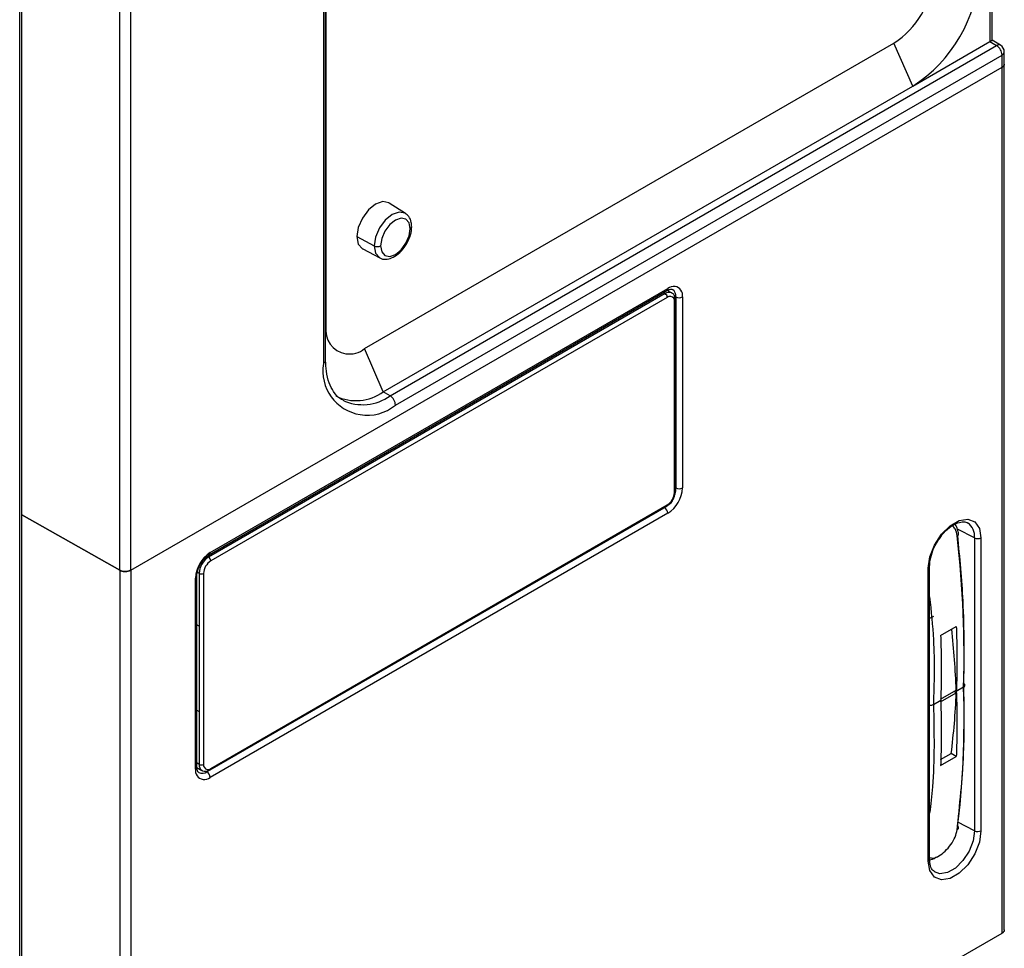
# Model space of a CAD drawing. Header units: inches. Extents: x -257 to -77, y 218 to 441.
# Tile 5 of 16: x -121 to -77, y 287 to 328. Entities that reach past the tile are written whole.
import ezdxf

# ---------------------------------------------------------------- set-up
doc = ezdxf.new("R2010")
doc.units = ezdxf.units.IN
doc.header["$MEASUREMENT"] = 0

# ---------------------------------------------------------------- blocks, each defined once
blk = doc.blocks.new('block 8')
at = {"color": 7, "lineweight": 25}
blk.add_lwpolyline([(-120.713, 263.057), (-120.713, 356.039)], dxfattribs=at)
blk = doc.blocks.new('block 19')
at = {"color": 7, "lineweight": 25}
blk.add_lwpolyline([(-107.085, 312.987), (-107.085, 361.399)], dxfattribs=at)
blk = doc.blocks.new('block 52')
at = {"color": 7, "lineweight": 25}
blk.add_lwpolyline([(-77.168, 327.357), (-77.168, 379.47)], dxfattribs=at)
blk = doc.blocks.new('block 63')
at = {"color": 7, "lineweight": 25}
blk.add_open_spline([(-103.221, 318.984), (-103.225, 319.049), (-103.229, 319.113), (-103.24, 319.176), (-103.258, 319.278), (-103.294, 319.374), (-103.355, 319.447), (-103.397, 319.497), (-103.452, 319.537), (-103.506, 319.576)], degree=3, knots=[0, 0, 0, 0, 1, 1, 1, 2, 2, 2, 3, 3, 3, 3], dxfattribs=at)
blk = doc.blocks.new('block 64')
at = {"color": 7, "lineweight": 25}
blk.add_lwpolyline([(-103.503, 319.586), (-104.231, 320.05)], dxfattribs=at)
blk = doc.blocks.new('block 65')
at = {"color": 7, "lineweight": 25}
blk.add_open_spline([(-106.312, 311.21), (-106.348, 311.227), (-106.384, 311.243), (-106.418, 311.263), (-106.54, 311.334), (-106.637, 311.449), (-106.724, 311.583), (-106.8, 311.699), (-106.868, 311.829), (-106.924, 311.976), (-106.983, 312.133), (-107.029, 312.311), (-107.053, 312.506), (-107.072, 312.659), (-107.078, 312.823), (-107.085, 312.987)], degree=3, knots=[0, 0, 0, 0, 1, 1, 1, 2, 2, 2, 3, 3, 3, 4, 4, 4, 5, 5, 5, 5], dxfattribs=at)
blk = doc.blocks.new('block 68')
at = {"color": 7, "lineweight": 25}
blk.add_open_spline([(-104.655, 317.591), (-104.653, 317.59), (-104.651, 317.588), (-104.649, 317.586), (-104.582, 317.53), (-104.485, 317.523), (-104.391, 317.528), (-104.298, 317.533), (-104.21, 317.55), (-104.122, 317.584), (-104.021, 317.624), (-103.921, 317.685), (-103.827, 317.763), (-103.728, 317.845), (-103.634, 317.945), (-103.553, 318.056), (-103.471, 318.168), (-103.401, 318.292), (-103.346, 318.42), (-103.291, 318.549), (-103.251, 318.683), (-103.235, 318.809), (-103.227, 318.869), (-103.224, 318.926), (-103.221, 318.984)], degree=3, knots=[0, 0, 0, 0, 1, 1, 1, 2, 2, 2, 3, 3, 3, 4, 4, 4, 5, 5, 5, 6, 6, 6, 7, 7, 7, 8, 8, 8, 8], dxfattribs=at)
blk = doc.blocks.new('block 69')
at = {"color": 7, "lineweight": 25}
blk.add_lwpolyline([(-105.421, 317.989), (-104.655, 317.59)], dxfattribs=at)
blk = doc.blocks.new('block 100')
at = {"color": 7, "lineweight": 25}
blk.add_open_spline([(-76.624, 326.833), (-76.624, 326.956), (-76.689, 327.07), (-76.794, 327.133)], degree=3, dxfattribs=at)
blk = doc.blocks.new('block 101')
at = {"color": 7, "lineweight": 25}
blk.add_lwpolyline([(-76.624, 326.283), (-76.624, 326.833)], dxfattribs=at)
blk = doc.blocks.new('block 102')
at = {"color": 7, "lineweight": 25}
blk.add_lwpolyline([(-76.794, 327.133), (-77.169, 327.357)], dxfattribs=at)
blk = doc.blocks.new('block 124')
at = {"color": 7, "lineweight": 25}
blk.add_open_spline([(-112.862, 303.302), (-112.86, 303.344), (-112.858, 303.387), (-112.851, 303.433), (-112.84, 303.504), (-112.817, 303.584), (-112.786, 303.662), (-112.753, 303.745), (-112.712, 303.826), (-112.663, 303.902), (-112.613, 303.979), (-112.556, 304.051), (-112.497, 304.111), (-112.442, 304.166), (-112.386, 304.213), (-112.332, 304.246), (-112.324, 304.251), (-112.317, 304.255), (-112.309, 304.26)], degree=3, knots=[0, 0, 0, 0, 1, 1, 1, 2, 2, 2, 3, 3, 3, 4, 4, 4, 5, 5, 5, 6, 6, 6, 6], dxfattribs=at)
blk = doc.blocks.new('block 125')
at = {"color": 7, "lineweight": 25}
blk.add_lwpolyline([(-112.862, 294.728), (-112.862, 303.302)], dxfattribs=at)
blk = doc.blocks.new('block 126')
at = {"color": 7, "lineweight": 25}
blk.add_lwpolyline([(-112.309, 304.26), (-91.768, 316.118)], dxfattribs=at)
blk = doc.blocks.new('block 127')
at = {"color": 7, "lineweight": 25}
blk.add_open_spline([(-112.772, 294.487), (-112.778, 294.489), (-112.783, 294.491), (-112.788, 294.493), (-112.81, 294.505), (-112.829, 294.531), (-112.841, 294.579), (-112.851, 294.619), (-112.857, 294.674), (-112.862, 294.728)], degree=3, knots=[0, 0, 0, 0, 1, 1, 1, 2, 2, 2, 3, 3, 3, 3], dxfattribs=at)
blk = doc.blocks.new('block 128')
at = {"color": 7, "lineweight": 25}
blk.add_open_spline([(-91.768, 316.118), (-91.734, 316.135), (-91.7, 316.152), (-91.67, 316.163), (-91.625, 316.18), (-91.587, 316.183), (-91.562, 316.179), (-91.542, 316.176), (-91.53, 316.169), (-91.518, 316.162)], degree=3, knots=[0, 0, 0, 0, 1, 1, 1, 2, 2, 2, 3, 3, 3, 3], dxfattribs=at)
blk = doc.blocks.new('block 129')
at = {"color": 7, "lineweight": 25}
blk.add_lwpolyline([(-76.624, 287.404), (-76.624, 326.298)], dxfattribs=at)
blk = doc.blocks.new('block 130')
at = {"color": 7, "lineweight": 25}
blk.add_open_spline([(-79.537, 304.971), (-79.495, 305.036), (-79.452, 305.101), (-79.406, 305.162), (-79.313, 305.283), (-79.205, 305.384), (-79.097, 305.469), (-78.99, 305.553), (-78.883, 305.62), (-78.783, 305.665), (-78.684, 305.708), (-78.591, 305.729), (-78.508, 305.738), (-78.426, 305.746), (-78.353, 305.743), (-78.302, 305.704), (-78.294, 305.698), (-78.287, 305.691), (-78.279, 305.684)], degree=3, knots=[0, 0, 0, 0, 1, 1, 1, 2, 2, 2, 3, 3, 3, 4, 4, 4, 5, 5, 5, 6, 6, 6, 6], dxfattribs=at)
blk = doc.blocks.new('block 131')
at = {"color": 7, "lineweight": 25}
blk.add_open_spline([(-79.976, 303.739), (-79.973, 303.803), (-79.971, 303.867), (-79.963, 303.934), (-79.948, 304.065), (-79.912, 304.206), (-79.864, 304.349), (-79.815, 304.494), (-79.754, 304.641), (-79.672, 304.774), (-79.631, 304.842), (-79.584, 304.907), (-79.537, 304.971)], degree=3, knots=[0, 0, 0, 0, 1, 1, 1, 2, 2, 2, 3, 3, 3, 4, 4, 4, 4], dxfattribs=at)
blk = doc.blocks.new('block 132')
at = {"color": 7, "lineweight": 25}
blk.add_lwpolyline([(-79.976, 290.593), (-79.976, 303.739)], dxfattribs=at)
blk = doc.blocks.new('block 133')
at = {"color": 7, "lineweight": 25}
blk.add_open_spline([(-78.678, 305.185), (-78.689, 305.255), (-78.7, 305.326), (-78.718, 305.393), (-78.738, 305.469), (-78.766, 305.54), (-78.807, 305.597), (-78.816, 305.609), (-78.825, 305.621), (-78.835, 305.632)], degree=3, knots=[0, 0, 0, 0, 1, 1, 1, 2, 2, 2, 3, 3, 3, 3], dxfattribs=at)
blk = doc.blocks.new('block 134')
at = {"color": 7, "lineweight": 25}
blk.add_open_spline([(-79.763, 290.045), (-79.798, 290.07), (-79.834, 290.095), (-79.864, 290.134), (-79.906, 290.188), (-79.938, 290.269), (-79.955, 290.367), (-79.967, 290.437), (-79.971, 290.515), (-79.976, 290.593)], degree=3, knots=[0, 0, 0, 0, 1, 1, 1, 2, 2, 2, 3, 3, 3, 3], dxfattribs=at)
blk = doc.blocks.new('block 135')
at = {"color": 7, "lineweight": 25}
blk.add_open_spline([(-112.637, 294.586), (-112.626, 294.577), (-112.616, 294.569), (-112.604, 294.562), (-112.565, 294.539), (-112.517, 294.536), (-112.47, 294.539), (-112.422, 294.542), (-112.376, 294.552), (-112.331, 294.571), (-112.31, 294.579), (-112.29, 294.59), (-112.27, 294.601)], degree=3, knots=[0, 0, 0, 0, 1, 1, 1, 2, 2, 2, 3, 3, 3, 4, 4, 4, 4], dxfattribs=at)
blk = doc.blocks.new('block 136')
at = {"color": 7, "lineweight": 25}
blk.add_lwpolyline([(-112.86, 294.713), (-112.641, 294.581)], dxfattribs=at)
blk = doc.blocks.new('block 137')
at = {"color": 7, "lineweight": 25}
blk.add_lwpolyline([(-112.27, 294.601), (-91.778, 306.431)], dxfattribs=at)
blk = doc.blocks.new('block 138')
at = {"color": 7, "lineweight": 25}
blk.add_open_spline([(-91.386, 315.683), (-91.39, 315.73), (-91.394, 315.777), (-91.406, 315.822), (-91.419, 315.872), (-91.442, 315.918), (-91.476, 315.952), (-91.498, 315.973), (-91.524, 315.989), (-91.551, 316.005)], degree=3, knots=[0, 0, 0, 0, 1, 1, 1, 2, 2, 2, 3, 3, 3, 3], dxfattribs=at)
blk = doc.blocks.new('block 139')
at = {"color": 7, "lineweight": 25}
blk.add_lwpolyline([(-91.554, 316.015), (-91.754, 316.124)], dxfattribs=at)
blk = doc.blocks.new('block 140')
at = {"color": 7, "lineweight": 25}
blk.add_lwpolyline([(-91.386, 307.109), (-91.386, 315.683)], dxfattribs=at)
blk = doc.blocks.new('block 141')
at = {"color": 7, "lineweight": 25}
blk.add_open_spline([(-91.5, 306.73), (-91.471, 306.783), (-91.442, 306.837), (-91.423, 306.891), (-91.399, 306.963), (-91.392, 307.036), (-91.386, 307.109)], degree=3, knots=[0, 0, 0, 0, 1, 1, 1, 2, 2, 2, 2], dxfattribs=at)
blk = doc.blocks.new('block 142')
at = {"color": 7, "lineweight": 25}
blk.add_open_spline([(-91.778, 306.431), (-91.738, 306.458), (-91.699, 306.485), (-91.661, 306.518), (-91.606, 306.564), (-91.554, 306.622), (-91.52, 306.688), (-91.512, 306.702), (-91.506, 306.716), (-91.5, 306.73)], degree=3, knots=[0, 0, 0, 0, 1, 1, 1, 2, 2, 2, 3, 3, 3, 3], dxfattribs=at)
blk = doc.blocks.new('block 186')
at = {"color": 7, "lineweight": 25}
blk.add_lwpolyline([(-120.816, 262.914), (-120.816, 355.896)], dxfattribs=at)
blk = doc.blocks.new('block 420')
at = {"color": 7, "lineweight": 25}
blk.add_open_spline([(-115.829, 303.568), (-115.841, 303.562), (-115.852, 303.555), (-115.865, 303.55), (-115.876, 303.544), (-115.889, 303.539), (-115.902, 303.535), (-115.915, 303.53), (-115.928, 303.527), (-115.942, 303.523), (-115.956, 303.52), (-115.97, 303.517), (-115.985, 303.515), (-115.999, 303.513), (-116.014, 303.511), (-116.03, 303.51), (-116.045, 303.509), (-116.061, 303.508), (-116.077, 303.508), (-116.123, 303.508), (-116.17, 303.512), (-116.211, 303.522), (-116.253, 303.532), (-116.288, 303.549), (-116.324, 303.565)], degree=3, knots=[0, 0, 0, 0, 1, 1, 1, 2, 2, 2, 3, 3, 3, 4, 4, 4, 5, 5, 5, 6, 6, 6, 7, 7, 7, 8, 8, 8, 8], dxfattribs=at)
blk = doc.blocks.new('block 421')
at = {"color": 7, "lineweight": 25}
blk.add_lwpolyline([(-116.324, 303.565), (-116.324, 356.439)], dxfattribs=at)
blk = doc.blocks.new('block 422')
at = {"color": 7, "lineweight": 25}
blk.add_lwpolyline([(-115.829, 303.568), (-115.829, 356.439)], dxfattribs=at)
blk = doc.blocks.new('block 426')
at = {"color": 7, "lineweight": 25}
blk.add_lwpolyline([(-120.713, 306.055), (-116.324, 303.565)], dxfattribs=at)
blk = doc.blocks.new('block 438')
at = {"color": 7, "lineweight": 25}
blk.add_lwpolyline([(-76.726, 326.142), (-76.726, 326.69)], dxfattribs=at)
blk = doc.blocks.new('block 439')
at = {"color": 7, "lineweight": 25}
blk.add_lwpolyline([(-115.829, 303.568), (-76.726, 326.142)], dxfattribs=at)
blk = doc.blocks.new('block 441')
at = {"color": 7, "lineweight": 25}
blk.add_lwpolyline([(-107.187, 361.256), (-107.187, 312.844)], dxfattribs=at)
blk = doc.blocks.new('block 442')
at = {"color": 7, "lineweight": 25}
blk.add_open_spline([(-107.187, 312.844), (-107.364, 311.754), (-106.624, 310.727), (-105.534, 310.55), (-104.969, 310.458), (-104.393, 310.613), (-103.95, 310.974)], degree=3, knots=[0, 0, 0, 0, 1, 1, 1, 2, 2, 2, 2], dxfattribs=at)
blk = doc.blocks.new('block 443')
at = {"color": 7, "lineweight": 25}
blk.add_lwpolyline([(-103.95, 310.974), (-76.726, 326.69)], dxfattribs=at)
blk = doc.blocks.new('block 493')
at = {"color": 7, "lineweight": 25}
blk.add_lwpolyline([(-77.271, 379.327), (-77.271, 327.296)], dxfattribs=at)
blk = doc.blocks.new('block 494')
at = {"color": 7, "lineweight": 25}
blk.add_lwpolyline([(-80.736, 325.296), (-77.271, 327.296)], dxfattribs=at)
blk = doc.blocks.new('block 495')
at = {"color": 7, "lineweight": 25}
blk.add_open_spline([(-80.736, 325.296), (-78.96, 326.432), (-77.847, 328.36), (-77.751, 330.465)], degree=3, dxfattribs=at)
blk = doc.blocks.new('block 536')
at = {"color": 7, "lineweight": 25}
blk.add_lwpolyline([(-107.068, 357.095), (-107.068, 314.512)], dxfattribs=at)
blk = doc.blocks.new('block 554')
at = {"color": 7, "lineweight": 25}
blk.add_lwpolyline([(-104.231, 320.05), (-104.246, 320.058), (-104.519, 320.111), (-104.841, 319.999), (-105.163, 319.739), (-105.436, 319.371), (-105.618, 318.951), (-105.682, 318.542)], dxfattribs=at)
blk = doc.blocks.new('block 555')
at = {"color": 7, "lineweight": 25}
blk.add_lwpolyline([(-105.682, 318.542), (-105.618, 318.207), (-105.436, 317.997), (-105.421, 317.989)], dxfattribs=at)
blk = doc.blocks.new('block 572')
at = {"color": 7, "lineweight": 25}
blk.add_open_spline([(-81.577, 327.228), (-80.546, 327.887), (-79.9, 329.006), (-79.845, 330.228)], degree=3, dxfattribs=at)
blk = doc.blocks.new('block 573')
at = {"color": 7, "lineweight": 25}
blk.add_lwpolyline([(-105.336, 313.512), (-81.577, 327.228)], dxfattribs=at)
blk = doc.blocks.new('block 574')
at = {"color": 7, "lineweight": 25}
blk.add_open_spline([(-107.068, 314.512), (-107.163, 313.929), (-106.767, 313.38), (-106.184, 313.285), (-105.881, 313.236), (-105.573, 313.319), (-105.336, 313.512)], degree=3, knots=[0, 0, 0, 0, 1, 1, 1, 2, 2, 2, 2], dxfattribs=at)
blk = doc.blocks.new('block 853')
at = {"color": 7, "lineweight": 25}
blk.add_open_spline([(-77.271, 327.296), (-77.256, 327.305), (-77.241, 327.314), (-77.228, 327.321), (-77.215, 327.329), (-77.204, 327.335), (-77.196, 327.34), (-77.187, 327.345), (-77.181, 327.348), (-77.176, 327.352), (-77.17, 327.355), (-77.165, 327.359), (-77.168, 327.357)], degree=3, knots=[0, 0, 0, 0, 1, 1, 1, 2, 2, 2, 3, 3, 3, 4, 4, 4, 4], dxfattribs=at)
blk = doc.blocks.new('block 948')
at = {"color": 7, "lineweight": 25}
blk.add_lwpolyline([(-103.283, 318.898), (-103.334, 319.164), (-103.478, 319.33), (-103.695, 319.372), (-103.95, 319.284), (-104.205, 319.078), (-104.422, 318.786), (-104.566, 318.452), (-104.617, 318.128)], dxfattribs=at)
blk = doc.blocks.new('block 949')
at = {"color": 7, "lineweight": 25}
blk.add_open_spline([(-104.909, 318.125), (-104.816, 318.08), (-104.708, 318.081), (-104.617, 318.128)], degree=3, dxfattribs=at)
blk = doc.blocks.new('block 951')
at = {"color": 7, "lineweight": 25}
blk.add_lwpolyline([(-105.682, 318.542), (-104.909, 318.125)], dxfattribs=at)
blk = doc.blocks.new('block 958')
at = {"color": 7, "lineweight": 25}
blk.add_open_spline([(-103.95, 310.974), (-103.958, 311.147), (-104.048, 311.306), (-104.193, 311.4)], degree=3, dxfattribs=at)
blk = doc.blocks.new('block 959')
at = {"color": 7, "lineweight": 25}
blk.add_lwpolyline([(-104.617, 318.128), (-104.566, 317.863), (-104.422, 317.697), (-104.205, 317.655), (-103.95, 317.743), (-103.695, 317.949), (-103.478, 318.241), (-103.334, 318.574), (-103.283, 318.898)], dxfattribs=at)
blk = doc.blocks.new('block 966')
at = {"color": 7, "lineweight": 25}
blk.add_open_spline([(-106.631, 311.387), (-105.938, 311.049), (-105.115, 311.123), (-104.495, 311.58)], degree=3, dxfattribs=at)
blk = doc.blocks.new('block 967')
at = {"color": 7, "lineweight": 25}
blk.add_lwpolyline([(-104.193, 311.4), (-104.495, 311.58)], dxfattribs=at)
blk = doc.blocks.new('block 972')
at = {"color": 7, "lineweight": 25}
blk.add_lwpolyline([(-104.495, 311.58), (-105.336, 313.512)], dxfattribs=at)
blk = doc.blocks.new('block 1064')
at = {"color": 7, "lineweight": 25}
blk.add_lwpolyline([(-104.495, 311.58), (-80.736, 325.296)], dxfattribs=at)
blk = doc.blocks.new('block 1065')
at = {"color": 7, "lineweight": 25}
blk.add_lwpolyline([(-80.736, 325.296), (-81.577, 327.228)], dxfattribs=at)
blk = doc.blocks.new('block 1069')
at = {"color": 7, "lineweight": 25}
blk.add_lwpolyline([(-104.193, 311.4), (-76.969, 327.116)], dxfattribs=at)
blk = doc.blocks.new('block 1070')
at = {"color": 7, "lineweight": 25}
blk.add_open_spline([(-76.726, 326.69), (-76.734, 326.863), (-76.825, 327.021), (-76.969, 327.116)], degree=3, dxfattribs=at)
blk = doc.blocks.new('block 1071')
at = {"color": 7, "lineweight": 25}
blk.add_lwpolyline([(-77.271, 327.296), (-76.969, 327.116)], dxfattribs=at)
blk = doc.blocks.new('block 1138')
at = {"color": 7, "lineweight": 25}
blk.add_open_spline([(-76.624, 326.284), (-76.624, 326.275), (-76.625, 326.266), (-76.627, 326.257), (-76.628, 326.248), (-76.631, 326.24), (-76.635, 326.231), (-76.639, 326.223), (-76.644, 326.215), (-76.649, 326.207), (-76.655, 326.199), (-76.662, 326.191), (-76.669, 326.184), (-76.677, 326.176), (-76.685, 326.169), (-76.695, 326.162), (-76.705, 326.155), (-76.716, 326.148), (-76.726, 326.142)], degree=3, knots=[0, 0, 0, 0, 1, 1, 1, 2, 2, 2, 3, 3, 3, 4, 4, 4, 5, 5, 5, 6, 6, 6, 6], dxfattribs=at)
blk = doc.blocks.new('block 1192')
at = {"color": 7, "lineweight": 25}
blk.add_lwpolyline([(-116.324, 303.565), (-116.324, 264.708)], dxfattribs=at)
blk = doc.blocks.new('block 1193')
at = {"color": 7, "lineweight": 25}
blk.add_open_spline([(-116.324, 303.565), (-116.313, 303.559), (-116.301, 303.553), (-116.289, 303.548), (-116.277, 303.542), (-116.265, 303.538), (-116.251, 303.533), (-116.239, 303.529), (-116.225, 303.525), (-116.211, 303.522), (-116.198, 303.519), (-116.183, 303.516), (-116.169, 303.514), (-116.154, 303.512), (-116.139, 303.511), (-116.124, 303.51), (-116.108, 303.509), (-116.092, 303.508), (-116.076, 303.508), (-116.03, 303.509), (-115.983, 303.513), (-115.941, 303.524), (-115.899, 303.535), (-115.863, 303.552), (-115.827, 303.569)], degree=3, knots=[0, 0, 0, 0, 1, 1, 1, 2, 2, 2, 3, 3, 3, 4, 4, 4, 5, 5, 5, 6, 6, 6, 7, 7, 7, 8, 8, 8, 8], dxfattribs=at)
blk = doc.blocks.new('block 1194')
at = {"color": 7, "lineweight": 25}
blk.add_lwpolyline([(-115.827, 303.569), (-115.827, 264.702)], dxfattribs=at)
blk = doc.blocks.new('block 1195')
at = {"color": 7, "lineweight": 25}
blk.add_lwpolyline([(-116.324, 303.565), (-120.713, 306.054)], dxfattribs=at)
blk = doc.blocks.new('block 1196')
at = {"color": 7, "lineweight": 25}
blk.add_open_spline([(-91.724, 306.121), (-91.332, 306.371), (-91.087, 306.796), (-91.066, 307.261)], degree=3, dxfattribs=at)
blk = doc.blocks.new('block 1197')
at = {"color": 7, "lineweight": 25}
blk.add_lwpolyline([(-91.066, 315.834), (-91.066, 307.261)], dxfattribs=at)
blk = doc.blocks.new('block 1198')
at = {"color": 7, "lineweight": 25}
blk.add_open_spline([(-91.066, 315.834), (-91.03, 316.056), (-91.18, 316.265), (-91.402, 316.301), (-91.517, 316.319), (-91.634, 316.288), (-91.724, 316.214)], degree=3, knots=[0, 0, 0, 0, 1, 1, 1, 2, 2, 2, 2], dxfattribs=at)
blk = doc.blocks.new('block 1199')
at = {"color": 7, "lineweight": 25}
blk.add_lwpolyline([(-112.265, 304.356), (-91.724, 316.214)], dxfattribs=at)
blk = doc.blocks.new('block 1200')
at = {"color": 7, "lineweight": 25}
blk.add_open_spline([(-112.265, 304.356), (-112.657, 304.106), (-112.902, 303.681), (-112.924, 303.216)], degree=3, dxfattribs=at)
blk = doc.blocks.new('block 1201')
at = {"color": 7, "lineweight": 25}
blk.add_lwpolyline([(-112.924, 294.642), (-112.924, 303.216)], dxfattribs=at)
blk = doc.blocks.new('block 1202')
at = {"color": 7, "lineweight": 25}
blk.add_open_spline([(-112.924, 294.642), (-112.96, 294.421), (-112.809, 294.212), (-112.587, 294.176), (-112.473, 294.157), (-112.356, 294.189), (-112.265, 294.262)], degree=3, knots=[0, 0, 0, 0, 1, 1, 1, 2, 2, 2, 2], dxfattribs=at)
blk = doc.blocks.new('block 1203')
at = {"color": 7, "lineweight": 25}
blk.add_lwpolyline([(-91.724, 306.121), (-112.265, 294.262)], dxfattribs=at)
blk = doc.blocks.new('block 1204')
at = {"color": 7, "lineweight": 25}
blk.add_lwpolyline([(-77.672, 305.019), (-77.672, 291.872)], dxfattribs=at)
blk = doc.blocks.new('block 1205')
at = {"color": 7, "lineweight": 25}
blk.add_lwpolyline([(-80.037, 303.653), (-79.966, 304.161), (-79.761, 304.691), (-79.446, 305.177), (-79.06, 305.562), (-78.649, 305.8), (-78.263, 305.86), (-77.949, 305.737), (-77.743, 305.445), (-77.672, 305.019)], dxfattribs=at)
blk = doc.blocks.new('block 1206')
at = {"color": 7, "lineweight": 25}
blk.add_lwpolyline([(-80.037, 290.507), (-80.037, 303.653)], dxfattribs=at)
blk = doc.blocks.new('block 1207')
at = {"color": 7, "lineweight": 25}
blk.add_lwpolyline([(-77.672, 291.872), (-77.743, 291.364), (-77.949, 290.835), (-78.263, 290.348), (-78.649, 289.963), (-79.06, 289.726), (-79.446, 289.665), (-79.761, 289.789), (-79.966, 290.081), (-80.037, 290.507)], dxfattribs=at)
blk = doc.blocks.new('block 1208')
at = {"color": 7, "lineweight": 25}
blk.add_lwpolyline([(-76.726, 287.274), (-76.726, 326.142)], dxfattribs=at)
blk = doc.blocks.new('block 1209')
at = {"color": 7, "lineweight": 25}
blk.add_lwpolyline([(-115.827, 264.702), (-76.726, 287.274)], dxfattribs=at)
blk = doc.blocks.new('block 1213')
at = {"color": 7, "lineweight": 25}
blk.add_open_spline([(-112.265, 294.262), (-112.27, 294.366), (-112.325, 294.461), (-112.411, 294.518)], degree=3, dxfattribs=at)
blk = doc.blocks.new('block 1214')
at = {"color": 7, "lineweight": 25}
blk.add_lwpolyline([(-91.87, 306.376), (-112.411, 294.518)], dxfattribs=at)
blk = doc.blocks.new('block 1215')
at = {"color": 7, "lineweight": 25}
blk.add_open_spline([(-91.724, 306.121), (-91.729, 306.224), (-91.783, 306.319), (-91.87, 306.376)], degree=3, dxfattribs=at)
blk = doc.blocks.new('block 1216')
at = {"color": 7, "lineweight": 25}
blk.add_open_spline([(-91.36, 315.833), (-91.268, 315.786), (-91.158, 315.787), (-91.066, 315.834)], degree=3, dxfattribs=at)
blk = doc.blocks.new('block 1217')
at = {"color": 7, "lineweight": 25}
blk.add_open_spline([(-91.36, 307.259), (-91.268, 307.212), (-91.158, 307.213), (-91.066, 307.261)], degree=3, dxfattribs=at)
blk = doc.blocks.new('block 1218')
at = {"color": 7, "lineweight": 25}
blk.add_lwpolyline([(-91.36, 315.833), (-91.36, 307.259)], dxfattribs=at)
blk = doc.blocks.new('block 1219')
at = {"color": 7, "lineweight": 25}
blk.add_open_spline([(-76.726, 326.142), (-76.716, 326.148), (-76.705, 326.155), (-76.695, 326.162), (-76.686, 326.169), (-76.677, 326.176), (-76.67, 326.183), (-76.662, 326.191), (-76.655, 326.199), (-76.65, 326.206), (-76.644, 326.214), (-76.639, 326.222), (-76.635, 326.231), (-76.631, 326.239), (-76.629, 326.247), (-76.627, 326.256), (-76.625, 326.265), (-76.624, 326.274), (-76.624, 326.283)], degree=3, knots=[0, 0, 0, 0, 1, 1, 1, 2, 2, 2, 3, 3, 3, 4, 4, 4, 5, 5, 5, 6, 6, 6, 6], dxfattribs=at)
blk = doc.blocks.new('block 1220')
at = {"color": 7, "lineweight": 25}
blk.add_open_spline([(-76.624, 287.418), (-76.624, 287.409), (-76.625, 287.4), (-76.627, 287.391), (-76.628, 287.382), (-76.631, 287.373), (-76.635, 287.365), (-76.639, 287.356), (-76.644, 287.348), (-76.649, 287.34), (-76.655, 287.332), (-76.662, 287.324), (-76.669, 287.316), (-76.677, 287.309), (-76.685, 287.301), (-76.695, 287.295), (-76.705, 287.288), (-76.716, 287.281), (-76.726, 287.274)], degree=3, knots=[0, 0, 0, 0, 1, 1, 1, 2, 2, 2, 3, 3, 3, 4, 4, 4, 5, 5, 5, 6, 6, 6, 6], dxfattribs=at)
blk = doc.blocks.new('block 1221')
at = {"color": 7, "lineweight": 25}
blk.add_open_spline([(-77.961, 305.014), (-77.869, 304.971), (-77.762, 304.972), (-77.672, 305.019)], degree=3, dxfattribs=at)
blk = doc.blocks.new('block 1222')
at = {"color": 7, "lineweight": 25}
blk.add_lwpolyline([(-78.292, 305.699), (-78.27, 305.688)], dxfattribs=at)
blk = doc.blocks.new('block 1223')
at = {"color": 7, "lineweight": 25}
blk.add_open_spline([(-78.78, 301.045), (-78.774, 300.903), (-78.769, 300.761), (-78.765, 300.62), (-78.761, 300.479), (-78.757, 300.339), (-78.755, 300.198), (-78.752, 300.058), (-78.751, 299.918), (-78.75, 299.779), (-78.749, 299.639), (-78.749, 299.5), (-78.749, 299.361), (-78.75, 299.223), (-78.752, 299.084), (-78.754, 298.946), (-78.756, 298.808), (-78.759, 298.67), (-78.763, 298.533), (-78.767, 298.396), (-78.772, 298.26), (-78.777, 298.123)], degree=3, knots=[0, 0, 0, 0, 1, 1, 1, 2, 2, 2, 3, 3, 3, 4, 4, 4, 5, 5, 5, 6, 6, 6, 7, 7, 7, 7], dxfattribs=at)
blk = doc.blocks.new('block 1224')
at = {"color": 7, "lineweight": 25}
blk.add_lwpolyline([(-79.481, 300.639), (-78.78, 301.045)], dxfattribs=at)
blk = doc.blocks.new('block 1225')
at = {"color": 7, "lineweight": 25}
blk.add_open_spline([(-79.481, 300.639), (-79.477, 300.497), (-79.472, 300.355), (-79.469, 300.214), (-79.465, 300.072), (-79.463, 299.931), (-79.46, 299.791), (-79.458, 299.65), (-79.457, 299.51), (-79.456, 299.371), (-79.455, 299.231), (-79.455, 299.092), (-79.456, 298.953), (-79.456, 298.815), (-79.458, 298.677), (-79.46, 298.539), (-79.461, 298.401), (-79.464, 298.264), (-79.467, 298.127), (-79.471, 297.99), (-79.475, 297.854), (-79.479, 297.718)], degree=3, knots=[0, 0, 0, 0, 1, 1, 1, 2, 2, 2, 3, 3, 3, 4, 4, 4, 5, 5, 5, 6, 6, 6, 7, 7, 7, 7], dxfattribs=at)
blk = doc.blocks.new('block 1226')
at = {"color": 7, "lineweight": 25}
blk.add_lwpolyline([(-79.479, 297.718), (-79.804, 297.53)], dxfattribs=at)
blk = doc.blocks.new('block 1227')
at = {"color": 7, "lineweight": 25}
blk.add_open_spline([(-78.452, 298.311), (-78.379, 300.465), (-78.475, 302.745), (-78.738, 305.107)], degree=3, dxfattribs=at)
blk = doc.blocks.new('block 1228')
at = {"color": 7, "lineweight": 25}
blk.add_lwpolyline([(-78.452, 298.311), (-78.777, 298.123)], dxfattribs=at)
blk = doc.blocks.new('block 1229')
at = {"color": 7, "lineweight": 25}
blk.add_open_spline([(-79.804, 297.53), (-79.822, 297.522), (-79.84, 297.513), (-79.86, 297.507), (-79.881, 297.501), (-79.904, 297.497), (-79.927, 297.496), (-79.944, 297.495), (-79.96, 297.496), (-79.976, 297.497)], degree=3, knots=[0, 0, 0, 0, 1, 1, 1, 2, 2, 2, 3, 3, 3, 3], dxfattribs=at)
blk = doc.blocks.new('block 1230')
at = {"color": 7, "lineweight": 25}
blk.add_open_spline([(-78.44, 298.475), (-78.425, 299.696), (-78.41, 300.918), (-78.475, 302.189), (-78.525, 303.149), (-78.619, 304.138), (-78.715, 305.126)], degree=3, knots=[0, 0, 0, 0, 1, 1, 1, 2, 2, 2, 2], dxfattribs=at)
blk = doc.blocks.new('block 1231')
at = {"color": 7, "lineweight": 25}
blk.add_open_spline([(-78.452, 298.311), (-78.415, 298.332), (-78.393, 298.361), (-78.391, 298.391), (-78.388, 298.421), (-78.406, 298.452), (-78.44, 298.475)], degree=3, knots=[0, 0, 0, 0, 1, 1, 1, 2, 2, 2, 2], dxfattribs=at)
blk = doc.blocks.new('block 1232')
at = {"color": 7, "lineweight": 25}
blk.add_open_spline([(-77.961, 291.868), (-77.869, 291.824), (-77.762, 291.826), (-77.672, 291.872)], degree=3, dxfattribs=at)
blk = doc.blocks.new('block 1233')
at = {"color": 7, "lineweight": 25}
blk.add_lwpolyline([(-77.961, 305.014), (-77.961, 291.868)], dxfattribs=at)
blk = doc.blocks.new('block 1234')
at = {"color": 7, "lineweight": 25}
blk.add_lwpolyline([(-79.808, 301.491), (-79.976, 301.397)], dxfattribs=at)
blk = doc.blocks.new('block 1235')
at = {"color": 7, "lineweight": 25}
blk.add_open_spline([(-78.78, 298.187), (-78.816, 299.087), (-78.884, 300.001), (-78.984, 300.926)], degree=3, dxfattribs=at)
blk = doc.blocks.new('block 1236')
at = {"color": 7, "lineweight": 25}
blk.add_lwpolyline([(-79.481, 297.781), (-78.78, 298.187)], dxfattribs=at)
blk = doc.blocks.new('block 1237')
at = {"color": 7, "lineweight": 25}
blk.add_open_spline([(-78.777, 298.123), (-78.772, 297.982), (-78.767, 297.84), (-78.763, 297.699), (-78.759, 297.558), (-78.756, 297.418), (-78.754, 297.278), (-78.752, 297.138), (-78.75, 296.998), (-78.749, 296.858), (-78.749, 296.719), (-78.749, 296.58), (-78.75, 296.441), (-78.751, 296.303), (-78.752, 296.164), (-78.755, 296.027), (-78.757, 295.889), (-78.761, 295.751), (-78.765, 295.614), (-78.769, 295.477), (-78.774, 295.341), (-78.78, 295.204)], degree=3, knots=[0, 0, 0, 0, 1, 1, 1, 2, 2, 2, 3, 3, 3, 4, 4, 4, 5, 5, 5, 6, 6, 6, 7, 7, 7, 7], dxfattribs=at)
blk = doc.blocks.new('block 1238')
at = {"color": 7, "lineweight": 25}
blk.add_lwpolyline([(-78.78, 295.204), (-79.007, 295.336)], dxfattribs=at)
blk = doc.blocks.new('block 1239')
at = {"color": 7, "lineweight": 25}
blk.add_open_spline([(-79.007, 295.336), (-78.894, 296.223), (-78.818, 297.133), (-78.78, 298.062)], degree=3, dxfattribs=at)
blk = doc.blocks.new('block 1240')
at = {"color": 7, "lineweight": 25}
blk.add_lwpolyline([(-78.78, 298.062), (-78.887, 298.124)], dxfattribs=at)
blk = doc.blocks.new('block 1241')
at = {"color": 7, "lineweight": 25}
blk.add_open_spline([(-79.976, 290.668), (-79.927, 290.653), (-79.879, 290.639), (-79.82, 290.644), (-79.745, 290.65), (-79.653, 290.688), (-79.56, 290.743), (-79.466, 290.798), (-79.371, 290.87), (-79.28, 290.956), (-79.189, 291.043), (-79.101, 291.144), (-79.024, 291.252), (-78.946, 291.361), (-78.879, 291.476), (-78.833, 291.587), (-78.787, 291.698), (-78.762, 291.803), (-78.738, 291.909)], degree=3, knots=[0, 0, 0, 0, 1, 1, 1, 2, 2, 2, 3, 3, 3, 4, 4, 4, 5, 5, 5, 6, 6, 6, 6], dxfattribs=at)
blk = doc.blocks.new('block 1242')
at = {"color": 7, "lineweight": 25}
blk.add_lwpolyline([(-79.481, 294.799), (-78.78, 295.204)], dxfattribs=at)
blk = doc.blocks.new('block 1243')
at = {"color": 7, "lineweight": 25}
blk.add_open_spline([(-78.738, 291.909), (-78.475, 293.909), (-78.379, 296.056), (-78.452, 298.311)], degree=3, dxfattribs=at)
blk = doc.blocks.new('block 1244')
at = {"color": 7, "lineweight": 25}
blk.add_open_spline([(-79.479, 297.718), (-79.475, 297.576), (-79.471, 297.434), (-79.467, 297.293), (-79.464, 297.151), (-79.461, 297.011), (-79.46, 296.87), (-79.458, 296.73), (-79.456, 296.59), (-79.456, 296.45), (-79.455, 296.311), (-79.455, 296.172), (-79.456, 296.034), (-79.457, 295.895), (-79.458, 295.757), (-79.46, 295.619), (-79.463, 295.482), (-79.465, 295.345), (-79.469, 295.208), (-79.472, 295.071), (-79.477, 294.935), (-79.481, 294.799)], degree=3, knots=[0, 0, 0, 0, 1, 1, 1, 2, 2, 2, 3, 3, 3, 4, 4, 4, 5, 5, 5, 6, 6, 6, 7, 7, 7, 7], dxfattribs=at)
blk = doc.blocks.new('block 1245')
at = {"color": 7, "lineweight": 25}
blk.add_lwpolyline([(-79.481, 297.657), (-78.78, 298.062)], dxfattribs=at)
blk = doc.blocks.new('block 1246')
at = {"color": 7, "lineweight": 25}
blk.add_lwpolyline([(-79.481, 295.062), (-79.007, 295.336)], dxfattribs=at)
blk = doc.blocks.new('block 1247')
at = {"color": 7, "lineweight": 25}
blk.add_open_spline([(-78.738, 291.909), (-78.684, 291.936), (-78.662, 292.001), (-78.689, 292.056), (-78.697, 292.072), (-78.709, 292.087), (-78.724, 292.097)], degree=3, knots=[0, 0, 0, 0, 1, 1, 1, 2, 2, 2, 2], dxfattribs=at)
blk = doc.blocks.new('block 1248')
at = {"color": 7, "lineweight": 25}
blk.add_open_spline([(-78.724, 292.097), (-78.603, 293.237), (-78.482, 294.376), (-78.441, 295.575), (-78.411, 296.468), (-78.425, 297.394), (-78.44, 298.321)], degree=3, knots=[0, 0, 0, 0, 1, 1, 1, 2, 2, 2, 2], dxfattribs=at)
blk = doc.blocks.new('block 1249')
at = {"color": 7, "lineweight": 25}
blk.add_lwpolyline([(-79.753, 290.02), (-79.777, 290.037)], dxfattribs=at)
blk = doc.blocks.new('block 1250')
at = {"color": 7, "lineweight": 25}
blk.add_open_spline([(-79.997, 290.565), (-79.898, 290.583), (-79.8, 290.601), (-79.693, 290.679), (-79.682, 290.687), (-79.67, 290.696), (-79.659, 290.705)], degree=3, knots=[0, 0, 0, 0, 1, 1, 1, 2, 2, 2, 2], dxfattribs=at)
blk = doc.blocks.new('block 1251')
at = {"color": 7, "lineweight": 25}
blk.add_open_spline([(-112.241, 303.982), (-112.432, 303.859), (-112.552, 303.652), (-112.562, 303.425)], degree=3, dxfattribs=at)
blk = doc.blocks.new('block 1252')
at = {"color": 7, "lineweight": 25}
blk.add_open_spline([(-112.761, 303.425), (-112.698, 303.392), (-112.625, 303.392), (-112.562, 303.425)], degree=3, dxfattribs=at)
blk = doc.blocks.new('block 1253')
at = {"color": 7, "lineweight": 25}
blk.add_open_spline([(-112.34, 304.153), (-112.59, 303.993), (-112.747, 303.721), (-112.761, 303.425)], degree=3, dxfattribs=at)
blk = doc.blocks.new('block 1254')
at = {"color": 7, "lineweight": 25}
blk.add_open_spline([(-112.241, 303.982), (-112.244, 304.052), (-112.281, 304.116), (-112.34, 304.153)], degree=3, dxfattribs=at)
blk = doc.blocks.new('block 1255')
at = {"color": 7, "lineweight": 25}
blk.add_open_spline([(-112.562, 294.851), (-112.58, 294.743), (-112.506, 294.641), (-112.398, 294.623), (-112.342, 294.614), (-112.285, 294.629), (-112.241, 294.665)], degree=3, knots=[0, 0, 0, 0, 1, 1, 1, 2, 2, 2, 2], dxfattribs=at)
blk = doc.blocks.new('block 1256')
at = {"color": 7, "lineweight": 25}
blk.add_lwpolyline([(-112.562, 303.425), (-112.562, 294.851)], dxfattribs=at)
blk = doc.blocks.new('block 1257')
at = {"color": 7, "lineweight": 25}
blk.add_lwpolyline([(-91.749, 315.812), (-112.241, 303.982)], dxfattribs=at)
blk = doc.blocks.new('block 1258')
at = {"color": 7, "lineweight": 25}
blk.add_open_spline([(-91.427, 315.626), (-91.41, 315.734), (-91.483, 315.836), (-91.591, 315.854), (-91.647, 315.863), (-91.705, 315.848), (-91.749, 315.812)], degree=3, knots=[0, 0, 0, 0, 1, 1, 1, 2, 2, 2, 2], dxfattribs=at)
blk = doc.blocks.new('block 1259')
at = {"color": 7, "lineweight": 25}
blk.add_lwpolyline([(-91.427, 307.052), (-91.427, 315.626)], dxfattribs=at)
blk = doc.blocks.new('block 1260')
at = {"color": 7, "lineweight": 25}
blk.add_open_spline([(-91.749, 306.495), (-91.557, 306.617), (-91.437, 306.825), (-91.427, 307.052)], degree=3, dxfattribs=at)
blk = doc.blocks.new('block 1261')
at = {"color": 7, "lineweight": 25}
blk.add_lwpolyline([(-112.241, 294.665), (-91.749, 306.495)], dxfattribs=at)
blk = doc.blocks.new('block 1262')
at = {"color": 7, "lineweight": 25}
blk.add_open_spline([(-112.761, 294.851), (-112.698, 294.819), (-112.625, 294.819), (-112.562, 294.851)], degree=3, dxfattribs=at)
blk = doc.blocks.new('block 1263')
at = {"color": 7, "lineweight": 25}
blk.add_lwpolyline([(-112.761, 297.223), (-112.761, 294.851)], dxfattribs=at)
blk = doc.blocks.new('block 1264')
at = {"color": 7, "lineweight": 25}
blk.add_lwpolyline([(-112.761, 301.053), (-112.761, 297.223)], dxfattribs=at)
blk = doc.blocks.new('block 1265')
at = {"color": 7, "lineweight": 25}
blk.add_lwpolyline([(-112.761, 303.425), (-112.761, 301.053)], dxfattribs=at)
blk = doc.blocks.new('block 1266')
at = {"color": 7, "lineweight": 25}
blk.add_lwpolyline([(-91.848, 315.983), (-112.34, 304.153)], dxfattribs=at)
blk = doc.blocks.new('block 1267')
at = {"color": 7, "lineweight": 25}
blk.add_open_spline([(-91.749, 315.812), (-91.752, 315.881), (-91.789, 315.945), (-91.848, 315.983)], degree=3, dxfattribs=at)
blk = doc.blocks.new('block 1268')
at = {"color": 7, "lineweight": 25}
blk.add_lwpolyline([(-112.761, 301.053), (-112.862, 301.107)], dxfattribs=at)
blk = doc.blocks.new('block 1269')
at = {"color": 7, "lineweight": 25}
blk.add_lwpolyline([(-112.761, 301.053), (-112.862, 301.1)], dxfattribs=at)
blk = doc.blocks.new('block 1270')
at = {"color": 7, "lineweight": 25}
blk.add_lwpolyline([(-112.862, 297.282), (-112.761, 297.223)], dxfattribs=at)
blk = doc.blocks.new('block 1271')
at = {"color": 7, "lineweight": 25}
blk.add_lwpolyline([(-91.548, 316.011), (-91.55, 316.013), (-91.554, 316.015)], dxfattribs=at)
blk = doc.blocks.new('block 1327')
at = {"color": 253, "lineweight": 25}
blk.add_open_spline([(-107.187, 312.844), (-107.13, 312.869), (-107.09, 312.924), (-107.085, 312.987)], degree=3, dxfattribs=at)
blk = doc.blocks.new('block 1332')
at = {"color": 253, "lineweight": 25}
blk.add_lwpolyline([(-107.085, 314.464), (-107.068, 314.512)], dxfattribs=at)
blk = doc.blocks.new('block 1387')
at = {"color": 253, "lineweight": 25}
blk.add_lwpolyline([(-103.5, 319.585), (-103.517, 319.595), (-103.781, 319.646), (-104.093, 319.538), (-104.405, 319.286), (-104.67, 318.929), (-104.846, 318.521), (-104.909, 318.125)], dxfattribs=at)
blk = doc.blocks.new('block 1388')
at = {"color": 253, "lineweight": 25}
blk.add_open_spline([(-103.283, 318.898), (-103.248, 318.913), (-103.224, 318.946), (-103.221, 318.984)], degree=3, dxfattribs=at)
blk = doc.blocks.new('block 1390')
at = {"color": 253, "lineweight": 25}
blk.add_open_spline([(-106.317, 311.197), (-105.626, 310.869), (-104.81, 310.947), (-104.193, 311.4)], degree=3, dxfattribs=at)
blk = doc.blocks.new('block 1393')
at = {"color": 253, "lineweight": 25}
blk.add_lwpolyline([(-104.909, 318.125), (-104.846, 317.801), (-104.67, 317.597), (-104.656, 317.59)], dxfattribs=at)
blk = doc.blocks.new('block 1417')
at = {"color": 253, "lineweight": 25}
blk.add_open_spline([(-76.726, 326.69), (-76.669, 326.716), (-76.63, 326.77), (-76.624, 326.833)], degree=3, dxfattribs=at)
blk = doc.blocks.new('block 1418')
at = {"color": 253, "lineweight": 25}
blk.add_open_spline([(-76.794, 327.133), (-76.851, 327.16), (-76.919, 327.154), (-76.969, 327.116)], degree=3, dxfattribs=at)
blk = doc.blocks.new('block 1441')
at = {"color": 253, "lineweight": 25}
blk.add_open_spline([(-112.308, 304.26), (-112.278, 304.283), (-112.262, 304.319), (-112.265, 304.356)], degree=3, dxfattribs=at)
blk = doc.blocks.new('block 1442')
at = {"color": 253, "lineweight": 25}
blk.add_open_spline([(-112.924, 303.216), (-112.889, 303.231), (-112.865, 303.264), (-112.862, 303.301)], degree=3, dxfattribs=at)
blk = doc.blocks.new('block 1443')
at = {"color": 253, "lineweight": 25}
blk.add_open_spline([(-112.924, 294.642), (-112.889, 294.657), (-112.865, 294.69), (-112.862, 294.728)], degree=3, dxfattribs=at)
blk = doc.blocks.new('block 1444')
at = {"color": 253, "lineweight": 25}
blk.add_open_spline([(-91.768, 316.118), (-91.736, 316.14), (-91.719, 316.177), (-91.724, 316.214)], degree=3, dxfattribs=at)
blk = doc.blocks.new('block 1445')
at = {"color": 253, "lineweight": 25}
blk.add_open_spline([(-112.773, 294.483), (-112.656, 294.425), (-112.516, 294.439), (-112.411, 294.518)], degree=3, dxfattribs=at)
blk = doc.blocks.new('block 1446')
at = {"color": 253, "lineweight": 25}
blk.add_lwpolyline([(-112.411, 294.518), (-112.453, 294.543)], dxfattribs=at)
blk = doc.blocks.new('block 1447')
at = {"color": 253, "lineweight": 25}
blk.add_lwpolyline([(-91.87, 306.376), (-91.871, 306.377)], dxfattribs=at)
blk = doc.blocks.new('block 1448')
at = {"color": 253, "lineweight": 25}
blk.add_open_spline([(-91.36, 315.833), (-91.345, 315.965), (-91.406, 316.094), (-91.516, 316.167)], degree=3, dxfattribs=at)
blk = doc.blocks.new('block 1449')
at = {"color": 253, "lineweight": 25}
blk.add_lwpolyline([(-91.36, 315.833), (-91.434, 315.874)], dxfattribs=at)
blk = doc.blocks.new('block 1450')
at = {"color": 253, "lineweight": 25}
blk.add_lwpolyline([(-91.36, 307.259), (-91.386, 307.274)], dxfattribs=at)
blk = doc.blocks.new('block 1451')
at = {"color": 253, "lineweight": 25}
blk.add_open_spline([(-91.404, 306.995), (-91.377, 307.08), (-91.362, 307.17), (-91.36, 307.259)], degree=3, dxfattribs=at)
blk = doc.blocks.new('block 1452')
at = {"color": 253, "lineweight": 25}
blk.add_lwpolyline([(-91.837, 306.397), (-91.87, 306.376)], dxfattribs=at)
blk = doc.blocks.new('block 1453')
at = {"color": 253, "lineweight": 25}
blk.add_open_spline([(-77.961, 305.014), (-77.926, 305.28), (-78.046, 305.542), (-78.27, 305.688)], degree=3, dxfattribs=at)
blk = doc.blocks.new('block 1454')
at = {"color": 253, "lineweight": 25}
blk.add_open_spline([(-80.037, 303.653), (-80.003, 303.668), (-79.979, 303.701), (-79.976, 303.739)], degree=3, dxfattribs=at)
blk = doc.blocks.new('block 1455')
at = {"color": 253, "lineweight": 25}
blk.add_lwpolyline([(-77.961, 305.014), (-78.726, 305.412)], dxfattribs=at)
blk = doc.blocks.new('block 1456')
at = {"color": 253, "lineweight": 25}
blk.add_open_spline([(-79.976, 302.373), (-79.908, 301.725), (-79.841, 301.077), (-79.806, 300.443), (-79.752, 299.449), (-79.778, 298.489), (-79.804, 297.53)], degree=3, knots=[0, 0, 0, 0, 1, 1, 1, 2, 2, 2, 2], dxfattribs=at)
blk = doc.blocks.new('block 1457')
at = {"color": 253, "lineweight": 25}
blk.add_open_spline([(-78.738, 305.107), (-78.76, 305.222), (-78.782, 305.337), (-78.833, 305.419), (-78.867, 305.474), (-78.913, 305.514), (-78.96, 305.554)], degree=3, knots=[0, 0, 0, 0, 1, 1, 1, 2, 2, 2, 2], dxfattribs=at)
blk = doc.blocks.new('block 1458')
at = {"color": 253, "lineweight": 25}
blk.add_open_spline([(-80.037, 290.507), (-80.003, 290.522), (-79.979, 290.555), (-79.976, 290.593)], degree=3, dxfattribs=at)
blk = doc.blocks.new('block 1459')
at = {"color": 253, "lineweight": 25}
blk.add_open_spline([(-78.738, 305.107), (-78.704, 305.119), (-78.68, 305.149), (-78.676, 305.185)], degree=3, dxfattribs=at)
blk = doc.blocks.new('block 1460')
at = {"color": 253, "lineweight": 25}
blk.add_lwpolyline([(-77.961, 291.868), (-78.711, 292.258)], dxfattribs=at)
blk = doc.blocks.new('block 1461')
at = {"color": 253, "lineweight": 25}
blk.add_open_spline([(-79.804, 297.53), (-79.777, 296.279), (-79.749, 295.029), (-79.847, 293.846), (-79.88, 293.445), (-79.928, 293.051), (-79.976, 292.658)], degree=3, knots=[0, 0, 0, 0, 1, 1, 1, 2, 2, 2, 2], dxfattribs=at)
blk = doc.blocks.new('block 1462')
at = {"color": 253, "lineweight": 25}
blk.add_lwpolyline([(-77.961, 291.868), (-78.023, 291.424), (-78.203, 290.961), (-78.478, 290.535), (-78.816, 290.198), (-79.175, 289.991), (-79.513, 289.938), (-79.753, 290.02)], dxfattribs=at)
blk = doc.blocks.new('block 1463')
at = {"color": 253, "lineweight": 25}
blk.add_lwpolyline([(-112.761, 303.425), (-112.84, 303.472)], dxfattribs=at)
blk = doc.blocks.new('block 1464')
at = {"color": 253, "lineweight": 25}
blk.add_lwpolyline([(-91.848, 315.983), (-91.926, 316.027)], dxfattribs=at)
blk = doc.blocks.new('block 1465')
at = {"color": 253, "lineweight": 25}
blk.add_lwpolyline([(-112.761, 294.851), (-112.862, 294.912)], dxfattribs=at)
blk = doc.blocks.new('block 1466')
at = {"color": 253, "lineweight": 25}
blk.add_open_spline([(-112.27, 294.601), (-112.249, 294.615), (-112.238, 294.64), (-112.241, 294.665)], degree=3, dxfattribs=at)
blk = doc.blocks.new('block 1467')
at = {"color": 253, "lineweight": 25}
blk.add_open_spline([(-112.761, 294.851), (-112.771, 294.746), (-112.725, 294.643), (-112.64, 294.58)], degree=3, dxfattribs=at)
blk = doc.blocks.new('block 1468')
at = {"color": 253, "lineweight": 25}
blk.add_open_spline([(-91.778, 306.431), (-91.757, 306.445), (-91.746, 306.47), (-91.749, 306.495)], degree=3, dxfattribs=at)
blk = doc.blocks.new('block 1469')
at = {"color": 253, "lineweight": 25}
blk.add_open_spline([(-91.554, 316.015), (-91.651, 316.056), (-91.762, 316.044), (-91.848, 315.983)], degree=3, dxfattribs=at)
blk = doc.blocks.new('block 1470')
at = {"color": 253, "lineweight": 25}
blk.add_open_spline([(-91.427, 315.626), (-91.404, 315.636), (-91.388, 315.658), (-91.386, 315.683)], degree=3, dxfattribs=at)
blk = doc.blocks.new('block 1471')
at = {"color": 253, "lineweight": 25}
blk.add_open_spline([(-91.427, 307.052), (-91.404, 307.063), (-91.389, 307.084), (-91.386, 307.109)], degree=3, dxfattribs=at)

msp = doc.modelspace()

# ---------------------------------------------------------------- block references
for name in ['block 493', 'block 52', 'block 441', 'block 19', 'block 536', 'block 421', 'block 422', 'block 186', 'block 8', 'block 572', 'block 495', 'block 573', 'block 1069', 'block 1065', 'block 494', 'block 853', 'block 1071', 'block 102', 'block 1418', 'block 1070', 'block 100', 'block 443', 'block 1417', 'block 438', 'block 101', 'block 439', 'block 1138', 'block 1219', 'block 1208', 'block 129', 'block 1064', 'block 554', 'block 64', 'block 1387', 'block 63', 'block 948', 'block 68', 'block 959', 'block 1388', 'block 555', 'block 951', 'block 69', 'block 949', 'block 1393', 'block 1266', 'block 126', 'block 1199', 'block 1464', 'block 1469', 'block 1267', 'block 1444', 'block 128', 'block 139', 'block 1198', 'block 1271', 'block 138', 'block 1448', 'block 1257', 'block 1258', 'block 1449', 'block 1470', 'block 1259', 'block 140', 'block 1216', 'block 1218', 'block 1197', 'block 574', 'block 1332', 'block 972', 'block 1327', 'block 65', 'block 442', 'block 966', 'block 967', 'block 1390', 'block 958', 'block 1196', 'block 1451', 'block 1450', 'block 1217', 'block 142', 'block 1260', 'block 141', 'block 1471', 'block 1214', 'block 137', 'block 1261', 'block 1447', 'block 1452', 'block 1215', 'block 1468', 'block 426', 'block 1195', 'block 1203', 'block 1205', 'block 130', 'block 1457', 'block 133', 'block 1455', 'block 1222', 'block 1453', 'block 131', 'block 1459', 'block 1227', 'block 1230', 'block 1221', 'block 1233', 'block 1204', 'block 1200', 'block 124', 'block 1253', 'block 1254', 'block 1441', 'block 1251', 'block 1454', 'block 1206', 'block 132', 'block 1193', 'block 420', 'block 1192', 'block 1194', 'block 1442', 'block 1201', 'block 125', 'block 1463', 'block 1252', 'block 1265', 'block 1256', 'block 1456', 'block 1234', 'block 1268', 'block 1269', 'block 1264', 'block 1224', 'block 1223', 'block 1225', 'block 1235', 'block 1228', 'block 1243', 'block 1248', 'block 1231', 'block 1236', 'block 1245', 'block 1239', 'block 1240', 'block 1237', 'block 1229', 'block 1461', 'block 1226', 'block 1244', 'block 1270', 'block 1263', 'block 1246', 'block 1242', 'block 1238', 'block 1465', 'block 1467', 'block 1262', 'block 1255', 'block 1202', 'block 1443', 'block 127', 'block 136', 'block 1445', 'block 135', 'block 1446', 'block 1213', 'block 1466', 'block 1460', 'block 1207', 'block 1241', 'block 1462', 'block 1247', 'block 1232', 'block 1458', 'block 1250', 'block 134', 'block 1249', 'block 1209', 'block 1220']:
    msp.add_blockref(name, (0, 0))

doc.saveas('drawing.dxf')
